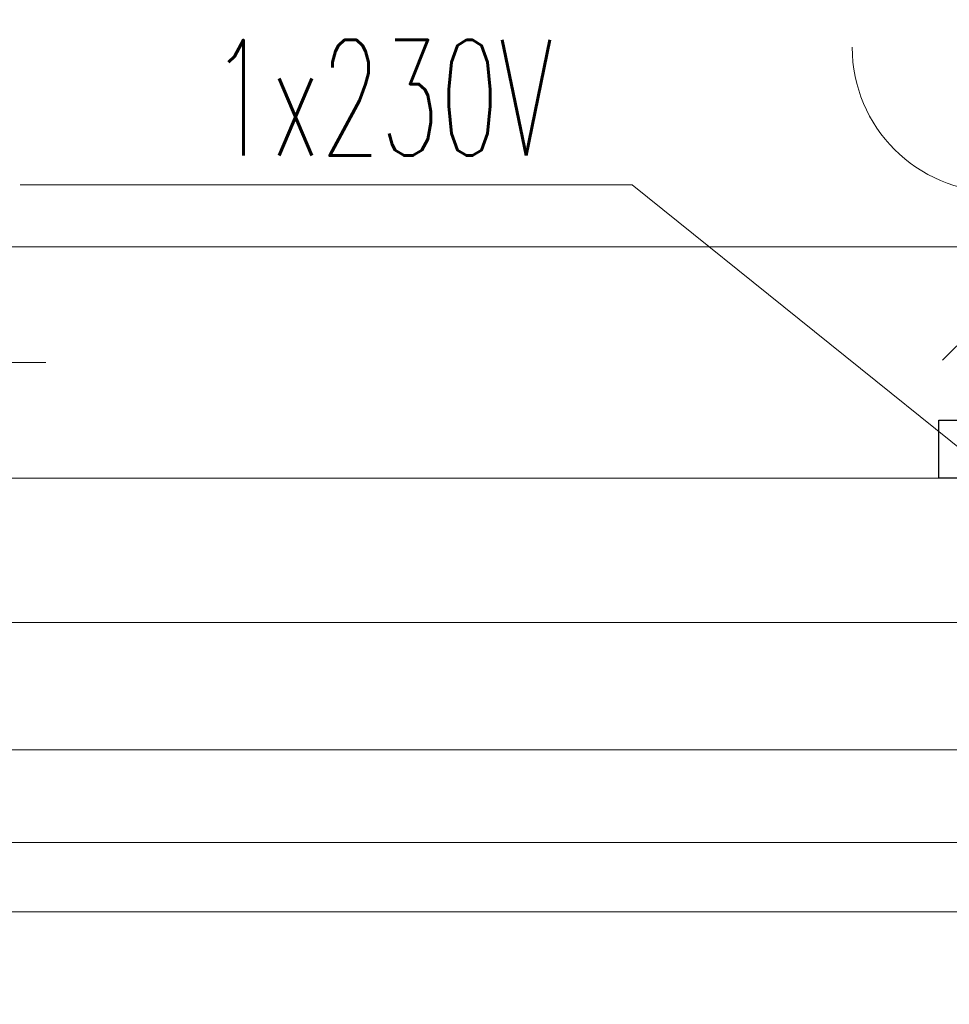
# Model space of a CAD drawing. Header units: millimetres. Extents: x -13532 to 2392, y -5241 to 5322.
# Tile 117 of 256: x -10804 to -10772, y 1073 to 1107. Entities that reach past the tile are written whole.
import ezdxf

# ---------------------------------------------------------------- set-up
doc = ezdxf.new("R2010")
doc.units = ezdxf.units.MM
doc.linetypes.add('KRESKAKROPKA2', pattern=[12.7, 6.35, -3.175, 0, -3.175])
doc.layers.get('0').update_dxf_attribs({"lineweight": 9, "true_color": 0x939393})
doc.layers.get('Defpoints').update_dxf_attribs({"true_color": 0xdae6d4})
for name, color, linetype, lineweight, true_color in [('a___wymiary', 7, 'Continuous', 5, 0x666666), ('drzwi - AGP1', 7, 'Continuous', 13, 0x7f7f7f), ('Meble - AGP1', 7, 'Continuous', 15, 0x999999), ('OSI', 7, 'KRESKAKROPKA2', 5, 0x7f7f7f), ('WYMIARY - AGP1', 7, 'Continuous', 5, 0x716d5a)]:
    doc.layers.add(name, color=color, linetype=linetype, lineweight=lineweight, true_color=true_color)
doc.layers.add('cz-sr', color=150, linetype='Continuous', lineweight=15)
doc.layers.add('uwagi', color=7, linetype='Continuous', lineweight=50, true_color=0xf82f6b, plot=False)
doc.styles.add('ARIAL NARROW', font='ARIALN.TTF', dxfattribs={"width": 0.9})
doc.styles.add('style1', font='simplex.shx', dxfattribs={"width": 0.6})
doc.dimstyles.new('wymiary agp1', dxfattribs={"dimtxt": 15, "dimasz": 5, "dimexe": 5, "dimexo": 5, "dimgap": 1.8, "dimtad": 1, "dimdec": 3, "dimrnd": 0.5, "dimdsep": 46, "dimtxsty": 'ARIAL NARROW', "dimblk": 'znacznik', "dimcen": 1.5, "dimse1": 1, "dimse2": 1, "dimclrd": 256, "dimclre": 256, "dimazin": 0, "dimtfac": 1, "dimtdec": 3, "dimtmove": 1, "dimatfit": 3, "dimldrblk": 'znacznik', "dimfxl": 1000, "dimfxlon": 1, "dimlwd": -1, "dimarcsym": 0})

# ---------------------------------------------------------------- blocks, each defined once
blk = doc.blocks.new('gn-230')
at = {"layer": 'Meble - AGP1'}
for p, q in [((-15.649, -3.75), (-8.148, 3.75)), ((-4, 0), (-19.797, 0))]:
    blk.add_line(p, q, dxfattribs=at)
at = {"layer": 'Meble - AGP1', "lineweight": 30}
blk.add_lwpolyline([(-4, -4), (0, -4), (0, 4), (-4, 4)], close=True, dxfattribs=at)
at = {"layer": 'Meble - AGP1'}
blk.add_arc((-29.797, 0), 10, 270, 90, dxfattribs=at)
blk = doc.blocks.new('Sterylis_30.11')
at = {"layer": 'Meble - AGP1'}
for points in [[(70.183, 0), (0, 0), (0, 44), (70.183, 44)], [(10.925, 36), (59.683, 36), (59.683, 8), (10.925, 8)]]:
    blk.add_lwpolyline(points, close=True, dxfattribs=at)
blk.add_lwpolyline([(48.012, 0), (35.404, 10.14), (14.239, 10.14)], dxfattribs=at)
at = {"layer": 'Meble - AGP1', "xscale": -0.5, "yscale": 0.5, "zscale": 0.5, "rotation": 89.99999999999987}
blk.add_blockref('gn-230', (48.012, 0), dxfattribs=at)
at = {"layer": 'Meble - AGP1', "insert": (32.66, 15.15), "char_height": 4, "width": 18.52394, "attachment_point": 3, "style": 'style1'}
blk.add_mtext('1x230V', dxfattribs=at)
blk = doc.blocks.new('znacznik')
at = {"layer": 'a___wymiary'}
for p, q in [((0, 1.3936), (0, -1.3936)), ((1.3936, 0), (-1.3936, 0))]:
    blk.add_line(p, q, dxfattribs=at)
at = {"layer": 'a___wymiary', "const_width": 0.2}
blk.add_lwpolyline([(0.8759, 0.8759), (-0.8759, -0.8759)], dxfattribs=at)
blk = doc.blocks.new('*D505')
at = {"layer": 'Defpoints', "color": 0}
for p in [(-11552.107, 1075.854), (-9536.638, 1075.854), (-9536.638, 856.382)]:
    blk.add_point(p, dxfattribs=at)
at = {"layer": 'WYMIARY - AGP1'}
blk.add_line((-11547.107, 856.382), (-9541.638, 856.382), dxfattribs=at)
at = {"layer": 'WYMIARY - AGP1', "xscale": 5, "yscale": 5, "zscale": 5, "rotation": 180}
blk.add_blockref('znacznik', (-11552.107, 856.382), dxfattribs=at)
at = {"layer": 'WYMIARY - AGP1', "xscale": 5, "yscale": 5, "zscale": 5}
blk.add_blockref('znacznik', (-9536.638, 856.382), dxfattribs=at)
at = {"layer": 'WYMIARY - AGP1', "color": 18, "true_color": 0x000000, "insert": (-10578.766, 865.84), "char_height": 15, "attachment_point": 5, "style": 'ARIAL NARROW'}
blk.add_mtext('2015.5', dxfattribs=at)
blk = doc.blocks.new('*D569')
at = {"layer": 'Defpoints', "color": 0}
for p in [(-10337.106, 1244.623), (-11516.107, 1092.924), (-10337.106, 1092.924)]:
    blk.add_point(p, dxfattribs=at)
at = {"layer": 'WYMIARY - AGP1'}
blk.add_line((-11511.107, 1244.623), (-10342.106, 1244.623), dxfattribs=at)
at = {"layer": 'WYMIARY - AGP1', "xscale": 5, "yscale": 5, "zscale": 5, "rotation": 180}
blk.add_blockref('znacznik', (-11516.107, 1244.623), dxfattribs=at)
at = {"layer": 'WYMIARY - AGP1', "xscale": 5, "yscale": 5, "zscale": 5}
blk.add_blockref('znacznik', (-10337.106, 1244.623), dxfattribs=at)
at = {"layer": 'WYMIARY - AGP1', "color": 18, "true_color": 0x000000, "insert": (-10926.606, 1254.082), "char_height": 15, "attachment_point": 5, "style": 'ARIAL NARROW'}
blk.add_mtext('1179', dxfattribs=at)
blk = doc.blocks.new('osi')
at = {"layer": 'OSI', "ltscale": 10}
blk.add_line((-11756.719, 1094.854), (-9340.141, 1094.854), dxfattribs=at)
blk = doc.blocks.new('wz1')
at = {"layer": 'drzwi - AGP1'}
for points in [[(-11179.607, 585.854), (-10335.879, 585.854)], [(-11178.458, 581.454), (-10338.669, 581.454)], [(-11178.458, 578.254), (-10339.681, 578.254)], [(-11179.607, 575.854), (-10335.729, 575.854)]]:
    blk.add_lwpolyline(points, dxfattribs=at)

msp = doc.modelspace()

# ---------------------------------------------------------------- block references
msp.add_blockref('Sterylis_30.11', (-10818.5534, 1090.8541))
at = {"layer": 'cz-sr'}
msp.add_blockref('osi', (0.0999, 0), dxfattribs=at)
at = {"layer": 'uwagi'}
msp.add_blockref('wz1', (0, 500), dxfattribs=at)

# ---------------------------------------------------------------- dimensions: what is measured, and where the dimension line sits
at = {"layer": 'WYMIARY - AGP1'}
dim = msp.add_linear_dim(base=(-10337.106, 1244.6234), p1=(-11516.1068, 1092.9245), p2=(-10337.106, 1092.9245), dimstyle='wymiary agp1', override={"dimclrd": 256, "dimclre": 256}, dxfattribs=at)
dim.commit()
dim.dimension.update_dxf_attribs({"geometry": '*D569', "text_midpoint": (-10926.6064, 1254.082)})
dim = msp.add_linear_dim(base=(-9536.638, 856.3817), p1=(-11552.1066, 1075.8544), p2=(-9536.638, 1075.8541), dimstyle='wymiary agp1', override={"dimclrd": 256, "dimclre": 256}, dxfattribs=at)
dim.commit()
dim.dimension.update_dxf_attribs({"geometry": '*D505', "text_midpoint": (-10578.7662, 856.3817), "dimtype": 160})

doc.saveas('drawing.dxf')
